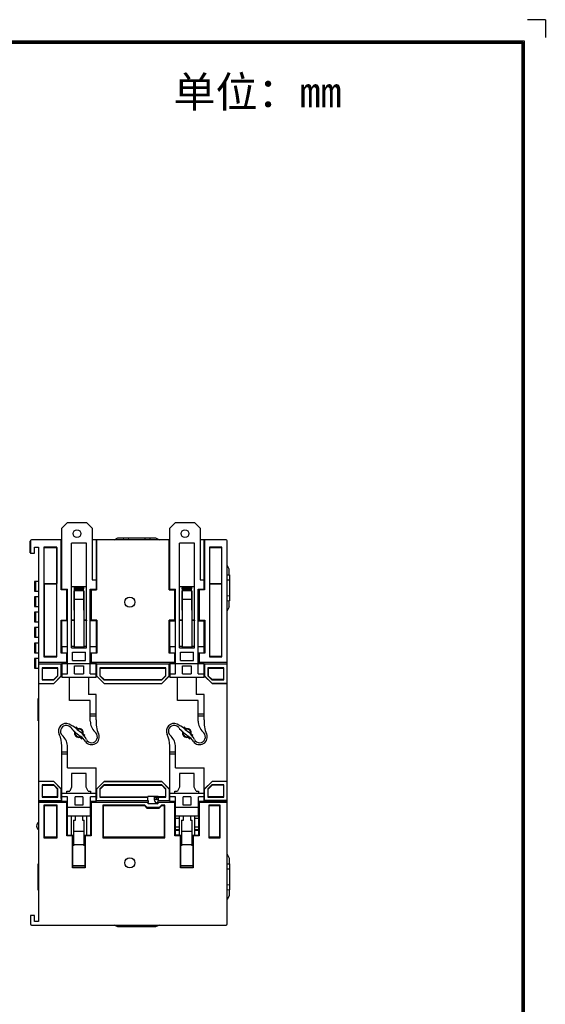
# Model space of a CAD drawing. Extents: x 0 to 555, y 0 to 389.
# Tile 17 of 17: x 419 to 555, y 134 to 389. Entities that reach past the tile are written whole.
import ezdxf
from ezdxf.enums import TextEntityAlignment as Align

# ---------------------------------------------------------------- set-up
doc = ezdxf.new("R2010")
doc.units = 0
doc.header["$LTSCALE"] = 23.1
doc.header["$MEASUREMENT"] = 0
doc.layers.get('0').update_dxf_attribs({"linetype": 'CONTINUOUS'})
for name, color, linetype in [('1_12_2', 7, 'CONTINUOUS'), ('1_13_1_1_1', 7, 'CONTINUOUS'), ('1_14_2', 7, 'CONTINUOUS'), ('1_16_1_2', 7, 'CONTINUOUS'), ('1_41_1_1_1', 7, 'CONTINUOUS'), ('1_42_1_2', 7, 'CONTINUOUS'), ('1_43_1_1', 7, 'CONTINUOUS'), ('1_44_1_2', 7, 'CONTINUOUS')]:
    doc.layers.add(name, color=color, linetype=linetype)
doc.styles.get("Standard").update_dxf_attribs({"font": 'isocp3.shx', "bigfont": 'gbcbig.shx'})

# ---------------------------------------------------------------- blocks, each defined once
blk = doc.blocks.new('A3')
for p, q in [((653.92, 299.35), (650.38, 299.35)), ((653.92, 299.35), (653.92, 295.81)), ((231.12, 295.1), (649.67, 295.1)), ((649.67, 295.1), (649.67, 4.24)), ((231.35, 294.88), (649.45, 294.88)), ((231.57, 294.65), (649.22, 294.65)), ((649.22, 294.65), (649.22, 4.69)), ((649.45, 294.88), (649.45, 4.47))]:
    blk.add_line(p, q)
for tag, p in [('XXXE', (541.66, 30.61)), ('XXXC', (574.68, 30.61)), ('XXXA', (625.44, 30.61)), ('XXXG', (499.17, 23.61)), ('XXXF', (541.66, 23.61)), ('XXXD', (574.68, 23.61)), ('XXXB', (625.44, 23.61)), ('XXXK', (515.42, 22.59)), ('XXXM', (502.54, 6.73))]:
    blk.add_attdef(tag, text='', height=2.5).set_placement(p, align=Align.CENTER)
blk.add_attdef('XXXJ', text='', height=2.5).set_placement((504.73, 17.63), align=Align.MIDDLE_RIGHT)

msp = doc.modelspace()

# ---------------------------------------------------------------- linework, layer by layer
at = {"color": 7, "linetype": 'Continuous'}
for p, q in [((421.329, 250.776), (421.355, 253.767)), ((421.427, 253.77), (421.355, 253.767)), ((421.427, 253.844), (421.427, 250.694)), ((429.552, 254.144), (421.727, 254.144)), ((429.404, 241.167), (429.404, 254.144)), ((429.477, 254.144), (429.477, 241.678)), ((457.597, 254.144), (437.452, 254.144)), ((438.527, 241.678), (438.527, 254.144)), ((438.6, 254.144), (438.6, 241.167)), ((443.127, 254.144), (444.127, 254.644)), ((444.127, 254.644), (453.927, 254.644)), ((445.614, 254.144), (445.658, 254.644)), ((446.939, 254.144), (446.896, 254.644)), ((451.158, 254.644), (451.114, 254.144)), ((452.396, 254.644), (452.439, 254.144)), ((453.927, 254.644), (454.927, 254.144)), ((457.454, 241.167), (457.454, 254.144)), ((457.527, 254.144), (457.527, 241.678)), ((472.227, 254.144), (465.497, 254.144)), ((466.577, 241.678), (466.577, 254.144)), ((466.65, 254.144), (466.65, 241.167)), ((472.527, 154.444), (472.527, 253.844)), ((421.329, 250.776), (421.427, 250.736)), ((421.427, 250.694), (422.427, 250.694)), ((422.427, 250.694), (422.427, 252.194)), ((422.427, 252.194), (423.527, 252.194)), ((423.527, 252.194), (423.527, 155.094)), ((424.918, 252.199), (424.918, 223.735)), ((424.974, 252.144), (424.918, 252.199)), ((428.286, 252.199), (424.918, 252.199)), ((424.974, 242.797), (424.974, 252.144)), ((424.974, 252.144), (428.23, 252.144)), ((428.23, 252.144), (428.286, 252.199)), ((428.23, 252.144), (428.23, 242.797)), ((428.286, 223.735), (428.286, 252.199)), ((467.918, 252.199), (467.918, 223.735)), ((471.136, 252.199), (467.918, 252.199)), ((467.974, 252.144), (467.918, 252.199)), ((467.974, 242.797), (467.974, 252.144)), ((467.974, 252.144), (471.08, 252.144)), ((471.08, 252.144), (471.136, 252.199)), ((471.08, 252.144), (471.08, 242.797)), ((471.136, 223.735), (471.136, 252.199)), ((473.027, 246.544), (472.527, 247.544)), ((473.027, 245.021), (473.027, 246.544)), ((472.527, 245.074), (473.127, 245.021)), ((472.527, 243.713), (473.127, 243.766)), ((473.127, 245.021), (473.127, 238.266)), ((425.027, 242.744), (424.974, 242.797)), ((424.974, 242.797), (428.23, 242.797)), ((425.027, 223.844), (425.027, 242.744)), ((425.027, 242.744), (428.177, 242.744)), ((428.23, 242.797), (428.177, 242.744)), ((428.177, 242.744), (428.177, 223.844)), ((429.442, 241.244), (429.404, 241.167)), ((430.85, 241.167), (429.404, 241.167)), ((429.442, 241.644), (429.442, 241.244)), ((429.477, 241.644), (429.442, 241.644)), ((429.442, 241.244), (430.927, 241.244)), ((429.477, 241.678), (429.459, 241.661)), ((429.477, 241.678), (429.552, 241.678)), ((429.477, 241.244), (429.477, 241.644)), ((430.85, 241.167), (430.927, 241.244)), ((430.85, 233.32), (430.85, 241.167)), ((430.927, 241.244), (430.927, 233.244)), ((432.73, 240.87), (432.699, 235.866)), ((432.777, 237.5), (432.73, 240.87)), ((432.777, 240.87), (432.73, 240.87)), ((432.737, 242.044), (432.733, 241.412)), ((432.777, 241.412), (432.733, 241.412)), ((432.774, 241.717), (432.737, 241.444)), ((432.737, 241.444), (435.267, 241.444)), ((435.229, 241.717), (432.774, 241.717)), ((432.777, 241.412), (432.777, 240.87)), ((432.777, 241.288), (435.227, 241.288)), ((435.227, 240.927), (432.777, 240.927)), ((435.227, 240.87), (435.227, 241.412)), ((435.271, 241.412), (435.227, 241.412)), ((435.274, 240.87), (435.227, 240.87)), ((435.267, 241.444), (435.229, 241.717)), ((435.274, 240.87), (435.243, 238.644)), ((435.271, 241.412), (435.267, 242.044)), ((435.305, 235.866), (435.274, 240.87)), ((437.077, 233.244), (437.077, 241.244)), ((437.077, 241.244), (437.154, 241.167)), ((437.077, 241.244), (438.562, 241.244)), ((437.154, 241.167), (437.154, 233.32)), ((437.154, 241.167), (438.6, 241.167)), ((438.452, 241.678), (438.527, 241.678)), ((438.452, 241.474), (438.527, 241.474)), ((438.544, 241.661), (438.527, 241.678)), ((438.527, 241.244), (438.527, 241.644)), ((438.527, 241.644), (438.562, 241.644)), ((438.562, 241.644), (438.562, 241.244)), ((438.6, 241.167), (438.562, 241.244)), ((457.492, 241.244), (457.454, 241.167)), ((457.454, 241.167), (458.9, 241.167)), ((457.492, 241.244), (457.492, 241.644)), ((457.492, 241.644), (457.527, 241.644)), ((457.492, 241.244), (458.977, 241.244)), ((457.527, 241.678), (457.509, 241.661)), ((457.527, 241.678), (457.597, 241.678)), ((457.527, 241.644), (457.527, 241.244)), ((458.9, 241.167), (458.977, 241.244)), ((458.9, 233.32), (458.9, 241.167)), ((458.977, 241.244), (458.977, 233.244)), ((460.78, 240.87), (460.749, 235.866)), ((460.827, 237.5), (460.78, 240.87)), ((460.827, 240.87), (460.78, 240.87)), ((460.787, 242.044), (460.783, 241.412)), ((460.827, 241.412), (460.783, 241.412)), ((460.787, 241.444), (460.824, 241.716)), ((460.787, 241.444), (463.317, 241.444)), ((463.279, 241.717), (460.824, 241.716)), ((460.827, 241.412), (460.827, 240.87)), ((463.277, 240.927), (460.827, 240.927)), ((463.277, 240.87), (463.277, 241.412)), ((463.321, 241.412), (463.277, 241.412)), ((463.324, 240.87), (463.277, 240.87)), ((463.317, 241.444), (463.279, 241.717)), ((463.324, 240.87), (463.293, 238.644)), ((463.321, 241.412), (463.317, 242.044)), ((463.355, 235.866), (463.324, 240.87)), ((465.127, 233.244), (465.127, 241.244)), ((465.127, 241.244), (466.612, 241.244)), ((465.127, 241.244), (465.204, 241.167)), ((465.204, 241.167), (465.204, 233.32)), ((466.65, 241.167), (465.204, 241.167)), ((466.497, 241.678), (466.577, 241.678)), ((466.527, 241.661), (466.527, 241.244)), ((466.594, 241.661), (466.577, 241.678)), ((466.577, 241.244), (466.577, 241.644)), ((466.577, 241.644), (466.612, 241.644)), ((466.612, 241.644), (466.612, 241.244)), ((466.65, 241.167), (466.612, 241.244)), ((467.974, 242.797), (471.08, 242.797)), ((468.027, 242.744), (467.974, 242.797)), ((468.027, 223.844), (468.027, 242.744)), ((468.027, 242.744), (471.027, 242.744)), ((471.08, 242.797), (471.027, 242.744)), ((471.027, 242.744), (471.027, 223.844)), ((473.127, 239.521), (472.527, 239.574)), ((473.127, 238.266), (472.527, 238.213)), ((473.027, 236.744), (473.027, 238.266)), ((432.699, 235.866), (432.777, 235.944)), ((432.699, 235.866), (432.802, 235.866)), ((432.777, 237.5), (432.777, 235.944)), ((432.802, 237.5), (432.777, 237.5)), ((432.777, 235.944), (432.802, 235.944)), ((435.305, 235.866), (435.252, 235.919)), ((435.252, 235.866), (435.305, 235.866)), ((460.827, 235.944), (460.749, 235.866)), ((460.749, 235.866), (460.847, 235.866)), ((460.827, 237.5), (460.827, 235.944)), ((460.847, 237.5), (460.827, 237.5)), ((460.847, 235.944), (460.827, 235.944)), ((463.355, 235.866), (463.297, 235.924)), ((463.297, 235.866), (463.355, 235.866)), ((473.027, 236.744), (472.527, 235.744)), ((429.374, 224.742), (429.374, 233.32)), ((429.374, 233.32), (429.404, 233.244)), ((429.374, 233.32), (430.85, 233.32)), ((429.404, 233.244), (429.477, 233.153)), ((429.404, 233.244), (430.927, 233.244)), ((429.477, 233.244), (429.437, 233.203)), ((429.477, 233.153), (429.477, 225.422)), ((431.052, 233.153), (429.477, 233.153)), ((430.927, 233.244), (430.85, 233.32)), ((432.802, 233.327), (432.102, 233.327)), ((432.102, 233.244), (432.802, 233.244)), ((435.952, 233.327), (435.252, 233.327)), ((435.252, 233.244), (435.936, 233.244)), ((435.952, 233.267), (435.936, 233.244)), ((435.936, 233.244), (435.936, 233.153)), ((435.952, 233.153), (435.936, 233.153)), ((438.527, 233.153), (436.952, 233.153)), ((437.154, 233.32), (437.077, 233.244)), ((437.077, 233.244), (438.599, 233.244)), ((438.63, 233.32), (437.154, 233.32)), ((438.527, 233.153), (438.599, 233.244)), ((438.567, 233.203), (438.527, 233.244)), ((438.527, 225.422), (438.527, 233.153)), ((438.599, 233.244), (438.63, 233.32)), ((438.63, 233.32), (438.63, 224.742)), ((457.424, 224.742), (457.424, 233.32)), ((457.424, 233.32), (457.454, 233.244)), ((458.9, 233.32), (457.424, 233.32)), ((457.454, 233.244), (457.527, 233.153)), ((457.454, 233.244), (458.977, 233.244)), ((457.487, 233.203), (457.527, 233.244)), ((457.527, 233.153), (457.527, 225.422)), ((457.527, 233.153), (459.097, 233.153)), ((458.977, 233.244), (458.9, 233.32)), ((460.847, 233.327), (460.147, 233.327)), ((460.147, 233.244), (460.847, 233.244)), ((463.997, 233.327), (463.297, 233.327)), ((463.297, 233.244), (463.986, 233.244)), ((463.986, 233.244), (463.986, 233.153)), ((464.997, 233.153), (466.577, 233.153)), ((465.204, 233.32), (465.127, 233.244)), ((465.127, 233.244), (466.649, 233.244)), ((465.204, 233.32), (466.68, 233.32)), ((465.727, 233.153), (465.727, 233.244)), ((466.44, 233.244), (466.44, 233.153)), ((466.527, 233.244), (466.527, 233.153)), ((466.577, 233.153), (466.649, 233.244)), ((466.577, 233.244), (466.617, 233.203)), ((466.577, 225.422), (466.577, 233.153)), ((466.649, 233.244), (466.68, 233.32)), ((466.68, 233.32), (466.68, 224.742)), ((429.477, 225.422), (429.414, 225.344)), ((429.414, 225.344), (429.414, 224.844)), ((429.477, 225.344), (429.414, 225.344)), ((429.442, 225.378), (429.477, 225.344)), ((429.552, 225.422), (429.477, 225.422)), ((429.477, 224.844), (429.477, 225.344)), ((438.527, 225.422), (438.452, 225.422)), ((438.59, 225.344), (438.527, 225.422)), ((438.527, 225.344), (438.562, 225.378)), ((438.527, 224.844), (438.527, 225.344)), ((438.527, 225.344), (438.59, 225.344)), ((438.59, 224.844), (438.59, 225.344)), ((457.527, 225.422), (457.464, 225.344)), ((457.464, 225.344), (457.464, 224.844)), ((457.527, 225.344), (457.464, 225.344)), ((457.492, 225.378), (457.527, 225.344)), ((457.597, 225.422), (457.527, 225.422)), ((457.527, 224.844), (457.527, 225.344)), ((466.577, 225.422), (466.497, 225.422)), ((466.64, 225.344), (466.577, 225.422)), ((466.577, 225.344), (466.612, 225.378)), ((466.577, 224.844), (466.577, 225.344)), ((466.577, 225.344), (466.64, 225.344)), ((466.64, 224.844), (466.64, 225.344)), ((425.027, 223.844), (424.918, 223.735)), ((424.918, 223.735), (428.286, 223.735)), ((428.177, 223.844), (425.027, 223.844)), ((428.286, 223.735), (428.177, 223.844)), ((429.414, 224.844), (429.374, 224.742)), ((430.826, 224.742), (429.374, 224.742)), ((429.414, 224.844), (430.927, 224.844)), ((430.826, 224.742), (430.927, 224.844)), ((430.826, 222.344), (430.826, 224.742)), ((430.927, 224.844), (430.927, 221.981)), ((437.077, 221.981), (437.077, 224.844)), ((437.178, 224.742), (437.077, 224.844)), ((437.077, 224.844), (438.59, 224.844)), ((437.178, 224.742), (437.178, 222.344)), ((438.63, 224.742), (437.178, 224.742)), ((438.63, 224.742), (438.59, 224.844)), ((457.464, 224.844), (457.424, 224.742)), ((458.876, 224.742), (457.424, 224.742)), ((457.464, 224.844), (458.977, 224.844)), ((458.977, 224.844), (458.876, 224.742)), ((458.876, 222.344), (458.876, 224.742)), ((458.977, 224.844), (458.977, 221.981)), ((465.127, 221.981), (465.127, 224.844)), ((465.127, 224.844), (466.64, 224.844)), ((465.127, 224.844), (465.228, 224.742)), ((465.228, 224.742), (465.228, 222.344)), ((466.68, 224.742), (465.228, 224.742)), ((466.68, 224.742), (466.64, 224.844)), ((468.027, 223.844), (467.918, 223.735)), ((467.918, 223.735), (471.136, 223.735)), ((471.027, 223.844), (468.027, 223.844)), ((471.136, 223.735), (471.027, 223.844)), ((423.527, 222.344), (430.826, 222.344)), ((429.463, 221.88), (423.527, 221.88)), ((429.426, 221.844), (423.527, 221.844)), ((424.443, 220.927), (424.443, 217.76)), ((424.443, 220.927), (424.527, 220.844)), ((428.561, 220.927), (424.443, 220.927)), ((424.527, 217.844), (424.527, 220.844)), ((424.527, 220.844), (428.477, 220.844)), ((428.561, 220.927), (428.477, 220.844)), ((428.477, 220.844), (428.477, 218.844)), ((428.561, 218.809), (428.561, 220.927)), ((429.463, 221.88), (429.426, 221.844)), ((429.426, 221.844), (429.431, 221.793)), ((429.435, 218.861), (429.435, 221.793)), ((429.435, 221.793), (429.477, 221.765)), ((429.463, 221.88), (429.477, 221.981)), ((430.927, 221.981), (429.477, 221.981)), ((429.477, 221.765), (429.477, 218.844)), ((429.477, 221.765), (429.552, 221.765)), ((430.826, 222.344), (430.927, 221.981)), ((437.077, 221.981), (437.178, 222.344)), ((438.527, 221.981), (437.077, 221.981)), ((437.178, 222.344), (458.876, 222.344)), ((438.452, 221.765), (438.527, 221.765)), ((438.527, 221.981), (438.546, 221.844)), ((438.527, 221.765), (438.569, 221.793)), ((438.527, 218.844), (438.527, 221.765)), ((457.508, 221.844), (438.546, 221.844)), ((438.569, 221.793), (438.569, 218.861)), ((438.573, 221.793), (438.578, 221.844)), ((439.443, 220.927), (439.443, 218.809)), ((439.527, 220.844), (439.443, 220.927)), ((456.611, 220.927), (439.443, 220.927)), ((439.527, 218.844), (439.527, 220.844)), ((439.527, 220.844), (456.527, 220.844)), ((456.611, 220.927), (456.527, 220.844)), ((456.527, 220.844), (456.527, 218.844)), ((456.611, 218.809), (456.611, 220.927)), ((457.476, 221.844), (457.481, 221.793)), ((457.485, 218.861), (457.485, 221.793)), ((457.485, 221.793), (457.527, 221.765)), ((457.508, 221.844), (457.527, 221.981)), ((458.977, 221.981), (457.527, 221.981)), ((457.527, 221.765), (457.527, 218.844)), ((457.527, 221.765), (457.597, 221.765)), ((458.876, 222.344), (458.977, 221.981)), ((465.127, 221.981), (465.228, 222.344)), ((466.577, 221.981), (465.127, 221.981)), ((465.228, 222.344), (472.527, 222.344)), ((466.497, 221.765), (466.577, 221.765)), ((466.577, 221.981), (466.591, 221.88)), ((466.577, 221.765), (466.619, 221.793)), ((466.577, 218.844), (466.577, 221.765)), ((472.527, 221.88), (466.591, 221.88)), ((466.628, 221.844), (466.591, 221.88)), ((466.619, 221.793), (466.619, 218.861)), ((466.623, 221.793), (466.628, 221.844)), ((472.527, 221.844), (466.628, 221.844)), ((471.611, 220.927), (467.493, 220.927)), ((467.493, 220.927), (467.493, 218.809)), ((467.493, 220.927), (467.577, 220.844)), ((467.577, 220.844), (471.527, 220.844)), ((467.577, 220.844), (467.577, 218.844)), ((471.611, 220.927), (471.527, 220.844)), ((471.527, 220.844), (471.527, 217.844)), ((471.611, 217.76), (471.611, 220.927)), ((424.443, 217.76), (424.527, 217.844)), ((424.443, 217.76), (427.512, 217.76)), ((424.527, 217.844), (427.477, 217.844)), ((429.435, 218.861), (427.46, 216.885)), ((428.477, 218.844), (427.477, 217.844)), ((427.477, 216.844), (429.477, 218.844)), ((427.477, 217.844), (427.512, 217.76)), ((427.512, 217.76), (428.561, 218.809)), ((428.477, 218.844), (428.561, 218.809)), ((429.477, 218.844), (429.435, 218.861)), ((438.569, 218.861), (438.527, 218.844)), ((438.527, 218.844), (440.527, 216.844)), ((440.544, 216.885), (438.569, 218.861)), ((439.527, 218.844), (439.443, 218.809)), ((439.443, 218.809), (440.492, 217.76)), ((440.527, 217.844), (439.527, 218.844)), ((440.492, 217.76), (440.527, 217.844)), ((440.492, 217.76), (455.562, 217.76)), ((440.527, 217.844), (455.527, 217.844)), ((457.485, 218.861), (455.51, 216.885)), ((456.527, 218.844), (455.527, 217.844)), ((455.527, 216.844), (457.527, 218.844)), ((455.527, 217.844), (455.562, 217.76)), ((455.562, 217.76), (456.611, 218.809)), ((456.611, 218.809), (456.527, 218.844)), ((457.527, 218.844), (457.485, 218.861)), ((466.619, 218.861), (466.577, 218.844)), ((466.577, 218.844), (468.577, 216.844)), ((468.594, 216.885), (466.619, 218.861)), ((467.577, 218.844), (467.493, 218.809)), ((467.493, 218.809), (468.542, 217.76)), ((468.577, 217.844), (467.577, 218.844)), ((468.577, 217.844), (468.542, 217.76)), ((468.542, 217.76), (471.611, 217.76)), ((471.527, 217.844), (468.577, 217.844)), ((471.611, 217.76), (471.527, 217.844)), ((423.527, 216.885), (427.46, 216.885)), ((423.527, 216.844), (427.477, 216.844)), ((427.477, 216.844), (427.46, 216.885)), ((440.527, 216.844), (440.544, 216.885)), ((440.527, 216.844), (455.527, 216.844)), ((440.544, 216.885), (455.51, 216.885)), ((455.51, 216.885), (455.527, 216.844)), ((468.594, 216.885), (468.577, 216.844)), ((468.577, 216.844), (472.527, 216.844)), ((472.527, 216.885), (468.594, 216.885)), ((423.427, 212.965), (423.527, 212.974)), ((423.427, 207.122), (423.427, 212.965)), ((423.446, 211.621), (423.446, 208.466)), ((423.527, 211.613), (423.446, 211.621)), ((423.527, 207.113), (423.427, 207.122)), ((423.446, 208.466), (423.527, 208.474)), ((432.494, 204.654), (432.887, 204.261)), ((433.227, 205.304), (433.227, 205.386)), ((433.254, 205.33), (433.227, 205.304)), ((433.474, 205.304), (433.227, 205.304)), ((433.254, 205.33), (433.254, 205.402)), ((433.254, 205.33), (433.443, 205.335)), ((433.329, 205.449), (433.719, 205.059)), ((433.732, 205.106), (433.339, 205.499)), ((433.727, 204.942), (433.727, 205.059)), ((460.544, 204.654), (460.937, 204.261)), ((461.379, 205.449), (461.769, 205.059)), ((461.782, 205.106), (461.389, 205.499)), ((461.769, 205.072), (461.417, 205.072)), ((462.215, 205.072), (461.892, 205.072)), ((433.727, 202.932), (433.727, 203.009)), ((434.272, 202.876), (434.665, 202.483)), ((434.674, 202.533), (434.285, 202.923)), ((435.07, 203.708), (435.459, 203.319)), ((435.51, 203.328), (435.117, 203.721)), ((461.067, 204.177), (460.963, 204.177)), ((462.322, 202.876), (462.715, 202.483)), ((462.724, 202.533), (462.335, 202.923)), ((463.128, 204.177), (463.02, 204.177)), ((463.12, 203.708), (463.509, 203.319)), ((463.56, 203.328), (463.167, 203.721)), ((427.477, 191.444), (423.527, 191.444)), ((427.46, 191.402), (423.527, 191.402)), ((424.443, 190.527), (424.443, 187.36)), ((424.443, 190.527), (424.527, 190.444)), ((427.512, 190.527), (424.443, 190.527)), ((424.527, 187.444), (424.527, 190.444)), ((424.527, 190.444), (427.477, 190.444)), ((427.477, 191.444), (427.46, 191.402)), ((427.46, 191.402), (429.435, 189.426)), ((429.477, 189.444), (427.477, 191.444)), ((427.477, 190.444), (427.512, 190.527)), ((427.477, 190.444), (428.477, 189.444)), ((428.561, 189.478), (427.512, 190.527)), ((428.477, 189.444), (428.561, 189.478)), ((428.477, 187.444), (428.477, 189.444)), ((428.561, 187.36), (428.561, 189.478)), ((429.477, 189.444), (429.435, 189.426)), ((429.435, 186.994), (429.435, 189.426)), ((429.477, 187.022), (429.477, 189.444)), ((440.527, 191.444), (438.527, 189.444)), ((438.527, 189.444), (438.569, 189.426)), ((438.527, 189.444), (438.527, 187.022)), ((438.569, 189.426), (440.544, 191.402)), ((438.569, 189.426), (438.569, 186.994)), ((440.492, 190.527), (439.443, 189.478)), ((439.443, 189.478), (439.527, 189.444)), ((439.443, 189.478), (439.443, 187.36)), ((439.527, 189.444), (440.527, 190.444)), ((439.527, 187.444), (439.527, 189.444)), ((455.562, 190.527), (440.492, 190.527)), ((440.492, 190.527), (440.527, 190.444)), ((455.527, 191.444), (440.527, 191.444)), ((440.527, 191.444), (440.544, 191.402)), ((440.527, 190.444), (455.527, 190.444)), ((440.544, 191.402), (455.51, 191.402)), ((455.527, 191.444), (455.51, 191.402)), ((455.51, 191.402), (457.485, 189.426)), ((457.527, 189.444), (455.527, 191.444)), ((455.562, 190.527), (455.527, 190.444)), ((455.527, 190.444), (456.527, 189.444)), ((456.611, 189.478), (455.562, 190.527)), ((456.611, 189.478), (456.527, 189.444)), ((456.527, 189.444), (456.527, 187.444)), ((456.611, 187.36), (456.611, 189.478)), ((457.485, 189.426), (457.481, 186.994)), ((457.527, 189.444), (457.485, 189.426)), ((457.527, 187.022), (457.527, 189.444)), ((468.577, 191.444), (466.577, 189.444)), ((466.619, 189.426), (466.577, 189.444)), ((466.577, 189.444), (466.577, 187.022)), ((466.619, 189.426), (468.594, 191.402)), ((466.623, 186.994), (466.619, 189.426)), ((468.542, 190.527), (467.493, 189.478)), ((467.577, 189.444), (467.493, 189.478)), ((467.493, 189.478), (467.493, 187.36)), ((467.577, 189.444), (468.577, 190.444)), ((467.577, 187.444), (467.577, 189.444)), ((471.611, 190.527), (468.542, 190.527)), ((468.577, 190.444), (468.542, 190.527)), ((472.527, 191.444), (468.577, 191.444)), ((468.594, 191.402), (468.577, 191.444)), ((471.527, 190.444), (468.577, 190.444)), ((472.527, 191.402), (468.594, 191.402)), ((471.611, 190.527), (471.527, 190.444)), ((471.527, 190.444), (471.527, 187.444)), ((471.611, 187.36), (471.611, 190.527)), ((424.443, 187.36), (424.527, 187.444)), ((424.443, 187.36), (428.561, 187.36)), ((428.477, 187.444), (424.527, 187.444)), ((428.561, 187.36), (428.477, 187.444)), ((429.431, 186.994), (429.426, 186.444)), ((429.477, 187.022), (429.435, 186.994)), ((429.552, 187.022), (429.477, 187.022)), ((438.527, 187.022), (438.452, 187.022)), ((438.569, 186.994), (438.527, 187.022)), ((438.578, 186.444), (438.573, 186.994)), ((439.443, 187.36), (439.527, 187.444)), ((439.443, 187.36), (451.946, 187.36)), ((439.527, 187.444), (451.924, 187.444)), ((454.63, 187.489), (451.924, 187.489)), ((451.924, 187.444), (451.924, 187.489)), ((451.946, 187.36), (451.924, 187.444)), ((451.946, 186.444), (451.946, 187.36)), ((453.677, 186.573), (453.677, 187.489)), ((454.077, 187.25), (453.677, 187.287)), ((453.677, 186.887), (454.077, 186.75)), ((454.077, 187.489), (454.077, 186.75)), ((454.077, 187.25), (454.608, 187.25)), ((454.608, 186.75), (454.077, 186.75)), ((454.63, 187.444), (454.608, 187.36)), ((454.608, 187.36), (456.611, 187.36)), ((454.608, 187.36), (454.608, 186.444)), ((454.63, 187.489), (454.63, 187.444)), ((456.527, 187.444), (454.63, 187.444)), ((456.611, 187.36), (456.527, 187.444)), ((457.481, 186.994), (457.476, 186.444)), ((457.527, 187.022), (457.485, 186.994)), ((457.597, 187.022), (457.527, 187.022)), ((466.577, 187.022), (466.497, 187.022)), ((466.619, 186.994), (466.577, 187.022)), ((466.628, 186.444), (466.623, 186.994)), ((467.493, 187.36), (467.577, 187.444)), ((467.493, 187.36), (471.611, 187.36)), ((471.527, 187.444), (467.577, 187.444)), ((471.611, 187.36), (471.527, 187.444)), ((423.527, 186.444), (429.426, 186.444)), ((423.527, 186.407), (429.463, 186.407)), ((430.826, 185.944), (423.527, 185.944)), ((424.891, 185.28), (425.027, 185.144)), ((424.891, 185.28), (424.891, 176.813)), ((428.313, 185.28), (424.891, 185.28)), ((425.027, 176.944), (425.027, 185.144)), ((425.027, 185.144), (428.177, 185.144)), ((428.177, 185.144), (428.313, 185.28)), ((428.177, 185.144), (428.177, 176.944)), ((428.313, 176.813), (428.313, 185.28)), ((429.426, 186.444), (429.463, 186.407)), ((429.477, 186.306), (429.463, 186.407)), ((429.477, 186.306), (430.927, 186.306)), ((430.927, 186.306), (430.826, 185.944)), ((430.826, 177.34), (430.826, 185.944)), ((430.927, 186.306), (430.927, 177.381)), ((437.077, 186.306), (438.527, 186.306)), ((437.178, 185.944), (437.077, 186.306)), ((437.077, 177.381), (437.077, 186.306)), ((452.027, 185.944), (437.178, 185.944)), ((437.178, 185.944), (437.178, 177.34)), ((438.546, 186.444), (438.527, 186.306)), ((438.546, 186.444), (451.971, 186.444)), ((451.081, 185.274), (440.253, 185.274)), ((440.384, 185.144), (440.253, 185.274)), ((440.253, 185.274), (440.253, 176.813)), ((440.384, 185.144), (451.027, 185.144)), ((440.384, 176.944), (440.384, 185.144)), ((451.027, 185.144), (451.081, 185.274)), ((451.027, 185.144), (451.685, 184.485)), ((451.739, 184.616), (451.081, 185.274)), ((451.685, 184.485), (451.739, 184.616)), ((451.685, 184.485), (454.869, 184.485)), ((454.814, 184.616), (451.739, 184.616)), ((451.971, 186.444), (452.027, 185.944)), ((452.027, 185.585), (452.027, 185.944)), ((454.527, 185.585), (452.027, 185.585)), ((454.527, 185.944), (454.583, 186.444)), ((458.876, 185.944), (454.527, 185.944)), ((454.527, 185.944), (454.527, 185.585)), ((454.583, 186.444), (457.508, 186.444)), ((455.473, 185.274), (454.814, 184.616)), ((454.814, 184.616), (454.869, 184.485)), ((454.869, 184.485), (455.527, 185.144)), ((456.308, 185.274), (455.473, 185.274)), ((455.527, 185.144), (455.473, 185.274)), ((455.527, 185.144), (456.177, 185.144)), ((456.177, 185.144), (456.308, 185.274)), ((456.177, 185.144), (456.177, 176.944)), ((456.308, 176.813), (456.308, 185.274)), ((457.527, 186.306), (457.508, 186.444)), ((457.527, 186.306), (458.977, 186.306)), ((458.977, 186.306), (458.876, 185.944)), ((458.876, 177.34), (458.876, 185.944)), ((458.977, 186.306), (458.977, 177.381)), ((465.127, 186.306), (466.577, 186.306)), ((465.228, 185.944), (465.127, 186.306)), ((465.127, 177.381), (465.127, 186.306)), ((472.527, 185.944), (465.228, 185.944)), ((465.228, 185.944), (465.228, 177.34)), ((466.591, 186.407), (466.577, 186.306)), ((466.591, 186.407), (466.628, 186.444)), ((466.591, 186.407), (472.527, 186.407)), ((472.527, 186.444), (466.628, 186.444)), ((470.658, 185.274), (467.746, 185.274)), ((467.746, 185.274), (467.877, 185.144)), ((467.746, 185.274), (467.746, 176.813)), ((467.877, 185.144), (470.527, 185.144)), ((467.877, 176.944), (467.877, 185.144)), ((470.527, 185.144), (470.658, 185.274)), ((470.527, 185.144), (470.527, 176.944)), ((470.658, 176.813), (470.658, 185.274)), ((432.027, 182.394), (432.027, 177.409)), ((432.055, 177.444), (432.055, 182.394)), ((435.948, 182.394), (435.948, 177.444)), ((460.105, 181.768), (458.977, 181.768)), ((460.105, 177.444), (460.105, 182.394)), ((463.998, 182.394), (463.998, 177.444)), ((465.127, 181.768), (463.998, 181.768)), ((460.105, 179.56), (458.977, 179.56)), ((465.127, 179.56), (463.998, 179.56)), ((425.022, 176.944), (424.891, 176.813)), ((424.891, 176.813), (428.313, 176.813)), ((428.182, 176.944), (425.022, 176.944)), ((428.182, 176.944), (428.313, 176.813)), ((430.826, 177.34), (430.927, 177.381)), ((432.342, 177.34), (430.826, 177.34)), ((430.927, 177.444), (431.977, 177.444)), ((430.927, 177.381), (431.977, 177.381)), ((431.977, 177.444), (432.012, 177.409)), ((431.977, 177.444), (431.977, 177.381)), ((431.977, 177.381), (432.055, 177.444)), ((432.055, 177.444), (432.602, 177.444)), ((432.402, 177.388), (432.342, 177.34)), ((432.342, 169.017), (432.342, 177.34)), ((432.359, 174.944), (432.402, 177.388)), ((432.602, 177.388), (432.402, 177.388)), ((435.402, 177.444), (435.948, 177.444)), ((435.602, 177.388), (435.402, 177.388)), ((435.662, 177.34), (435.602, 177.388)), ((435.645, 174.944), (435.602, 177.388)), ((437.178, 177.34), (435.662, 177.34)), ((435.662, 177.34), (435.662, 169.017)), ((435.948, 177.444), (436.027, 177.381)), ((435.992, 177.409), (436.027, 177.444)), ((436.027, 177.444), (437.077, 177.444)), ((436.027, 177.381), (436.027, 177.444)), ((436.027, 177.381), (437.077, 177.381)), ((437.077, 177.381), (437.178, 177.34)), ((440.384, 176.944), (440.253, 176.813)), ((440.253, 176.813), (456.308, 176.813)), ((456.177, 176.944), (440.384, 176.944)), ((456.177, 176.944), (456.308, 176.813)), ((458.876, 177.34), (458.977, 177.381)), ((460.367, 177.34), (458.876, 177.34)), ((460.105, 178.866), (458.977, 178.866)), ((460.105, 178.666), (458.977, 178.666)), ((460.027, 177.444), (458.977, 177.444)), ((458.977, 177.381), (460.027, 177.381)), ((460.027, 177.444), (460.062, 177.409)), ((460.027, 177.381), (460.027, 177.444)), ((460.027, 177.381), (460.105, 177.444)), ((460.105, 177.444), (460.647, 177.444)), ((460.427, 177.388), (460.367, 177.34)), ((460.367, 169.017), (460.367, 177.34)), ((460.384, 174.944), (460.427, 177.388)), ((460.647, 177.388), (460.427, 177.388)), ((463.447, 177.444), (463.998, 177.444)), ((463.627, 177.388), (463.447, 177.388)), ((463.687, 177.34), (463.627, 177.388)), ((463.627, 177.388), (463.67, 174.944)), ((465.228, 177.34), (463.687, 177.34)), ((463.687, 177.34), (463.687, 169.017)), ((465.127, 178.866), (463.998, 178.866)), ((465.127, 178.666), (463.998, 178.666)), ((463.998, 177.444), (464.077, 177.381)), ((464.042, 177.409), (464.077, 177.444)), ((464.077, 177.444), (465.127, 177.444)), ((464.077, 177.381), (464.077, 177.444)), ((464.077, 177.381), (465.127, 177.381)), ((465.127, 177.381), (465.228, 177.34)), ((467.877, 176.944), (467.746, 176.813)), ((467.746, 176.813), (470.658, 176.813)), ((470.527, 176.944), (467.877, 176.944)), ((470.527, 176.944), (470.658, 176.813)), ((435.645, 174.944), (432.359, 174.944)), ((432.359, 174.944), (432.359, 169.544)), ((435.645, 169.544), (435.645, 174.944)), ((463.67, 174.944), (460.384, 174.944)), ((460.384, 174.944), (460.384, 169.544)), ((463.67, 169.544), (463.67, 174.944)), ((472.527, 172.544), (473.027, 171.544)), ((473.027, 171.544), (473.027, 170.021)), ((423.427, 170.047), (423.527, 170.056)), ((423.429, 168.74), (423.427, 170.047)), ((423.428, 164.547), (423.428, 168.74)), ((423.527, 168.731), (423.429, 168.74)), ((432.35, 169.044), (432.342, 169.017)), ((435.662, 169.017), (432.342, 169.017)), ((432.359, 169.544), (432.35, 169.044)), ((435.653, 169.044), (432.35, 169.044)), ((435.645, 169.544), (432.359, 169.544)), ((435.653, 169.044), (435.645, 169.544)), ((435.662, 169.017), (435.653, 169.044)), ((460.375, 169.044), (460.367, 169.017)), ((463.687, 169.017), (460.367, 169.017)), ((460.384, 169.544), (460.375, 169.044)), ((463.678, 169.044), (460.375, 169.044)), ((463.67, 169.544), (460.384, 169.544)), ((463.678, 169.044), (463.67, 169.544)), ((463.687, 169.017), (463.678, 169.044)), ((472.527, 170.074), (473.127, 170.021)), ((472.527, 168.713), (473.127, 168.766)), ((473.127, 170.021), (473.127, 163.266)), ((423.427, 163.24), (423.429, 164.547)), ((423.429, 164.547), (423.527, 164.556)), ((473.127, 164.521), (472.527, 164.574)), ((423.527, 163.231), (423.427, 163.24)), ((473.127, 163.266), (472.527, 163.213)), ((473.027, 161.744), (472.527, 160.744)), ((473.027, 163.266), (473.027, 161.744)), ((422.427, 156.594), (421.427, 156.594)), ((421.427, 156.594), (421.427, 154.444)), ((422.427, 155.094), (422.427, 156.594)), ((421.727, 154.144), (472.227, 154.144)), ((423.527, 155.094), (422.427, 155.094)), ((444.127, 153.644), (443.127, 154.144)), ((453.927, 153.644), (444.127, 153.644)), ((445.658, 153.644), (445.614, 154.144)), ((446.696, 153.644), (446.739, 154.144)), ((451.114, 154.144), (451.158, 153.644)), ((452.439, 154.144), (452.396, 153.644)), ((454.927, 154.144), (453.927, 153.644))]:
    msp.add_line(p, q, dxfattribs=at)
for centre in [(447.227, 237.974), (447.227, 170.313)]:
    msp.add_circle(centre, 1.316, dxfattribs=at)
for centre, radius, start, end in [((421.657, 253.765), 0.303, 164.42005, 179.45674), ((421.658, 253.764), 0.304, 150.64137, 164.36784), ((421.659, 253.763), 0.305, 125.67621, 150.60346), ((421.727, 253.844), 0.3, 90, 180), ((472.227, 253.844), 0.3, 0, 90), ((424.277, 242.444), 1.25, 126.8699, 133.30107), ((434.002, 203.991), 1.647, 155.01164, 156.25638), ((433.635, 198.561), 6.199, 100.24743, 100.60921), ((434.002, 203.991), 1.647, 113.74362, 125.69706), ((434.002, 203.991), 1.605, 114.76436, 125.21492), ((438.964, 204.443), 5.723, 169.37016, 169.88053), ((438.119, 203.874), 4.557, 164.31233, 164.91907), ((434.002, 203.991), 1.105, 345.1562, 104.8438), ((434.002, 203.991), 1.147, 346.36969, 103.63031), ((462.052, 203.991), 1.647, 155.15133, 156.25638), ((461.682, 198.581), 6.179, 100.28521, 100.60731), ((462.052, 203.991), 1.647, 113.74362, 125.80983), ((462.052, 203.991), 1.605, 114.76436, 125.33024), ((467.014, 204.443), 5.723, 169.37016, 169.88053), ((466.169, 203.874), 4.557, 164.31233, 164.91907), ((462.052, 203.991), 1.105, 345.1562, 104.8438), ((462.052, 203.991), 1.147, 346.36969, 103.63031), ((434.002, 203.991), 1.147, 166.36969, 283.63031), ((434.119, 199.874), 4.557, 105.08093, 105.68767), ((434.002, 203.991), 1.105, 165.1562, 284.8438), ((429.885, 204.108), 4.557, 344.31233, 344.91907), ((434.002, 203.991), 1.647, 293.74362, 305.96689), ((429.04, 203.539), 5.723, 349.37016, 349.88053), ((434.002, 203.991), 1.605, 294.76436, 305.65058), ((433.885, 208.108), 4.557, 285.08093, 285.68767), ((434.002, 203.991), 1.605, 331.36009, 335.23564), ((434.002, 203.991), 1.647, 330.7693, 336.25638), ((434.454, 208.953), 5.723, 280.11947, 280.62984), ((462.052, 203.991), 1.147, 166.36969, 283.63031), ((462.169, 199.874), 4.557, 105.08093, 105.68767), ((462.052, 203.991), 1.105, 165.1562, 284.8438), ((457.935, 204.108), 4.557, 344.31233, 344.91907), ((462.052, 203.991), 1.647, 293.74362, 305.84452), ((457.09, 203.539), 5.723, 349.37016, 349.88053), ((462.052, 203.991), 1.605, 294.76436, 305.5253), ((461.935, 208.108), 4.557, 285.08093, 285.68767), ((462.052, 203.991), 1.605, 331.20877, 335.23564), ((462.052, 203.991), 1.647, 330.62165, 336.25638), ((462.504, 208.953), 5.723, 280.11947, 280.62984), ((454.422, 186.606), 0.745, 180.00086, 181.4958), ((454.425, 186.606), 0.748, 181.49553, 182.53168), ((454.677, 186.573), 1, 180, 257.14285), ((454.675, 186.88), 1.14, 258.87843, 262.48493), ((424.277, 179.844), 1.25, 126.8699, 233.1301), ((421.727, 154.444), 0.3, 180, 270), ((472.227, 154.444), 0.3, 270, 0)]:
    msp.add_arc(centre, radius, start, end, dxfattribs=at)
for points, knots in [([(432.733, 241.412), (432.733, 241.415), (432.734, 241.425), (432.734, 241.434), (432.736, 241.44)], [0, 0, 0, 0, 0.3370986, 1, 1, 1, 1]), ([(432.794, 242.039), (432.793, 242.003), (432.788, 241.896), (432.784, 241.788), (432.774, 241.717)], [0, 0, 0, 0, 0.3363064, 1, 1, 1, 1]), ([(435.229, 241.717), (435.227, 241.734), (435.217, 241.841), (435.213, 241.949), (435.21, 242.039)], [0, 0, 0, 0, 0.1578301, 1, 1, 1, 1]), ([(460.783, 241.412), (460.783, 241.415), (460.784, 241.425), (460.784, 241.434), (460.786, 241.44)], [0, 0, 0, 0, 0.3371014, 1, 1, 1, 1]), ([(460.844, 242.042), (460.843, 242.005), (460.838, 241.896), (460.834, 241.788), (460.824, 241.716)], [0, 0, 0, 0, 0.3372762, 1, 1, 1, 1]), ([(463.279, 241.717), (463.277, 241.734), (463.267, 241.842), (463.263, 241.95), (463.26, 242.042)], [0, 0, 0, 0, 0.1576731, 1, 1, 1, 1]), ([(454.455, 185.762), (454.351, 185.782), (454.15, 185.852), (453.899, 186.038), (453.728, 186.286), (453.682, 186.479), (453.678, 186.573)], [0, 0, 0, 0, 0.2653143, 0.5206011, 0.7643472, 1, 1, 1, 1])]:
    msp.add_open_spline(points, degree=3, knots=knots, dxfattribs=at)
msp.add_open_spline([(460.827, 241.288), (461.644, 241.288), (462.46, 241.289), (463.277, 241.283)], degree=3, dxfattribs=at)
at = {"layer": '1_12_2', "color": 7, "linetype": 'Continuous'}
for p, q in [((422.472, 231.344), (422.472, 228.844)), ((423.527, 231.344), (422.472, 231.344)), ((422.753, 231.344), (422.753, 228.844)), ((422.472, 228.844), (423.527, 228.844))]:
    msp.add_line(p, q, dxfattribs=at)
at = {"layer": '1_13_1_1_1', "color": 7, "linetype": 'Continuous'}
for p, q in [((422.472, 223.344), (422.472, 220.844)), ((423.527, 223.344), (422.472, 223.344)), ((422.753, 223.344), (422.753, 220.844)), ((422.472, 220.844), (423.527, 220.844))]:
    msp.add_line(p, q, dxfattribs=at)
at = {"layer": '1_14_2', "color": 7, "linetype": 'Continuous'}
for p, q in [((422.472, 243.344), (422.472, 240.844)), ((423.527, 243.344), (422.472, 243.344)), ((422.753, 243.344), (422.753, 240.844)), ((422.472, 240.844), (423.527, 240.844))]:
    msp.add_line(p, q, dxfattribs=at)
at = {"layer": '1_16_1_2', "color": 7, "linetype": 'Continuous'}
for p, q in [((429.552, 257.144), (431.052, 258.644)), ((431.052, 258.644), (435.952, 258.644)), ((435.952, 258.644), (437.452, 257.144)), ((457.597, 257.144), (459.097, 258.644)), ((459.097, 258.644), (463.997, 258.644)), ((463.997, 258.644), (465.497, 257.144)), ((429.552, 241.244), (429.552, 257.144)), ((437.452, 257.144), (437.452, 243.744)), ((457.597, 241.244), (457.597, 257.144)), ((465.497, 257.144), (465.497, 243.744)), ((432.102, 226.144), (432.102, 253.244)), ((435.952, 253.244), (432.102, 253.244)), ((435.952, 226.144), (435.952, 253.244)), ((460.147, 226.144), (460.147, 253.244)), ((463.997, 253.244), (460.147, 253.244)), ((463.997, 226.144), (463.997, 253.244)), ((437.452, 243.744), (438.452, 243.744)), ((438.452, 243.744), (438.452, 241.244)), ((465.497, 243.744), (466.497, 243.744)), ((466.497, 243.744), (466.497, 241.244)), ((429.552, 241.344), (431.052, 241.344)), ((431.052, 219.344), (431.052, 241.344)), ((432.102, 242.044), (435.952, 242.044)), ((436.952, 219.344), (436.952, 241.344)), ((436.952, 241.344), (438.452, 241.344)), ((457.597, 241.344), (459.097, 241.344)), ((459.097, 219.344), (459.097, 241.344)), ((460.147, 242.044), (463.997, 242.044)), ((464.997, 219.344), (464.997, 241.344)), ((464.997, 241.344), (466.497, 241.344)), ((432.802, 238.644), (432.802, 226.241)), ((435.252, 238.644), (432.802, 238.644)), ((435.252, 238.644), (435.252, 226.241)), ((460.847, 238.644), (460.847, 226.241)), ((463.297, 238.644), (460.847, 238.644)), ((463.297, 238.644), (463.297, 226.241)), ((431.052, 234.644), (430.927, 234.644)), ((437.077, 234.644), (436.952, 234.644)), ((459.097, 234.644), (458.977, 234.644)), ((465.127, 234.644), (464.997, 234.644)), ((429.552, 226.443), (429.552, 224.844)), ((429.552, 226.443), (431.052, 226.443)), ((432.802, 226.443), (432.102, 226.443)), ((432.102, 226.144), (435.952, 226.144)), ((432.302, 222.844), (432.302, 224.944)), ((432.302, 224.944), (435.702, 224.944)), ((435.252, 226.241), (432.802, 226.241)), ((435.952, 226.443), (435.252, 226.443)), ((435.702, 222.844), (435.702, 224.944)), ((436.952, 226.443), (438.452, 226.443)), ((438.452, 226.443), (438.452, 224.844)), ((457.597, 226.443), (457.597, 224.844)), ((457.597, 226.443), (459.097, 226.443)), ((460.847, 226.443), (460.147, 226.443)), ((460.147, 226.144), (463.997, 226.144)), ((460.347, 222.844), (460.347, 224.944)), ((460.347, 224.944), (463.747, 224.944)), ((463.297, 226.241), (460.847, 226.241)), ((463.997, 226.443), (463.297, 226.443)), ((463.747, 222.844), (463.747, 224.944)), ((464.997, 226.443), (466.497, 226.443)), ((466.497, 226.443), (466.497, 224.844)), ((432.302, 222.844), (435.702, 222.844)), ((460.347, 222.844), (463.747, 222.844)), ((429.552, 221.981), (429.552, 218.444)), ((431.052, 222.044), (436.952, 222.044)), ((432.852, 219.344), (432.852, 221.444)), ((432.852, 221.444), (435.152, 221.444)), ((435.152, 221.444), (435.152, 219.344)), ((438.452, 218.444), (438.452, 221.981)), ((457.597, 221.981), (457.597, 218.444)), ((459.097, 222.044), (464.997, 222.044)), ((460.897, 219.344), (460.897, 221.444)), ((460.897, 221.444), (463.197, 221.444)), ((463.197, 221.444), (463.197, 219.344)), ((466.497, 218.444), (466.497, 221.981)), ((429.552, 219.344), (431.052, 219.344)), ((438.452, 218.444), (429.552, 218.444)), ((431.552, 212.444), (431.552, 218.444)), ((432.852, 219.344), (435.152, 219.344)), ((436.452, 218.444), (436.452, 213.994)), ((436.952, 219.344), (438.452, 219.344)), ((457.597, 219.344), (459.097, 219.344)), ((466.497, 218.444), (457.597, 218.444)), ((459.597, 212.444), (459.597, 218.444)), ((460.897, 219.344), (463.197, 219.344)), ((464.497, 218.444), (464.497, 213.994)), ((464.997, 219.344), (466.497, 219.344)), ((436.952, 212.444), (431.552, 212.444)), ((438.502, 213.994), (436.452, 213.994)), ((436.952, 207.1), (436.952, 212.444)), ((438.502, 207.974), (438.502, 213.994)), ((464.997, 212.444), (459.597, 212.444)), ((466.547, 213.994), (464.497, 213.994)), ((464.997, 207.1), (464.997, 212.444)), ((466.547, 207.974), (466.547, 213.994)), ((436.952, 208.944), (438.502, 208.944)), ((438.502, 208.344), (436.952, 208.344)), ((464.997, 208.944), (466.547, 208.944)), ((466.547, 208.344), (464.997, 208.344)), ((434.261, 204.957), (434.341, 205.037)), ((462.306, 204.957), (462.387, 205.038)), ((429.638, 203.408), (429.88, 203.165)), ((432.953, 203.649), (433.036, 203.732)), ((433.743, 203.025), (433.663, 202.945)), ((435.051, 204.333), (434.968, 204.25)), ((438.366, 204.029), (438.123, 204.272)), ((457.683, 203.408), (457.925, 203.165)), ((461.001, 203.652), (461.081, 203.732)), ((461.788, 203.025), (461.709, 202.946)), ((463.1, 204.337), (463.013, 204.25)), ((466.411, 204.029), (466.168, 204.272)), ((429.552, 186.306), (429.552, 200.645)), ((431.052, 194.994), (431.052, 200.337)), ((457.597, 186.306), (457.597, 200.645)), ((459.097, 194.994), (459.097, 200.337)), ((429.552, 199.094), (431.052, 199.094)), ((431.052, 198.494), (429.552, 198.494)), ((457.597, 199.094), (459.097, 199.094)), ((459.097, 198.494), (457.597, 198.494)), ((431.052, 194.994), (438.452, 194.994)), ((438.452, 186.306), (438.452, 194.994)), ((459.097, 194.994), (466.497, 194.994)), ((466.497, 186.306), (466.497, 194.994)), ((432.102, 193.494), (432.102, 189.894)), ((435.902, 193.494), (432.102, 193.494)), ((435.902, 189.894), (435.902, 193.494)), ((463.947, 193.494), (460.147, 193.494)), ((460.147, 193.494), (460.147, 189.894)), ((463.947, 189.894), (463.947, 193.494)), ((432.102, 189.894), (431.602, 188.894)), ((436.402, 188.894), (435.902, 189.894)), ((460.147, 189.894), (459.647, 188.894)), ((464.447, 188.894), (463.947, 189.894)), ((438.452, 188.294), (429.552, 188.294)), ((431.002, 187.394), (429.552, 187.394)), ((430.852, 188.294), (430.852, 188.894)), ((430.852, 188.894), (431.602, 188.894)), ((431.002, 182.394), (431.002, 187.394)), ((433.002, 185.294), (433.002, 187.394)), ((435.002, 187.394), (433.002, 187.394)), ((435.002, 187.394), (435.002, 185.294)), ((436.402, 188.894), (437.052, 188.894)), ((438.452, 187.394), (437.002, 187.394)), ((437.002, 182.394), (437.002, 187.394)), ((437.052, 188.894), (437.052, 188.294)), ((466.497, 188.294), (457.597, 188.294)), ((459.047, 187.394), (457.597, 187.394)), ((458.897, 188.894), (459.647, 188.894)), ((458.897, 188.294), (458.897, 188.894)), ((459.047, 182.394), (459.047, 187.394)), ((463.047, 187.394), (461.047, 187.394)), ((461.047, 185.294), (461.047, 187.394)), ((463.047, 187.394), (463.047, 185.294)), ((464.447, 188.894), (465.097, 188.894)), ((466.497, 187.394), (465.047, 187.394)), ((465.047, 182.394), (465.047, 187.394)), ((465.097, 188.894), (465.097, 188.294)), ((437.002, 184.694), (431.002, 184.694)), ((435.002, 185.294), (433.002, 185.294)), ((465.047, 184.694), (459.047, 184.694)), ((463.047, 185.294), (461.047, 185.294)), ((430.927, 182.894), (431.002, 182.894)), ((437.077, 182.394), (430.927, 182.394)), ((433.102, 181.394), (433.102, 182.394)), ((434.902, 182.394), (434.902, 181.394)), ((437.002, 182.894), (437.077, 182.894)), ((458.977, 182.894), (459.047, 182.894)), ((465.127, 182.394), (458.977, 182.394)), ((461.147, 181.394), (461.147, 182.394)), ((462.947, 182.394), (462.947, 181.394)), ((465.047, 182.894), (465.127, 182.894)), ((432.602, 181.394), (433.102, 181.394)), ((432.602, 181.394), (432.602, 174.735)), ((434.902, 181.394), (435.402, 181.394)), ((435.402, 174.735), (435.402, 181.394)), ((460.647, 181.394), (461.147, 181.394)), ((460.647, 181.394), (460.647, 174.735)), ((462.947, 181.394), (463.447, 181.394)), ((463.447, 174.735), (463.447, 181.394)), ((435.402, 178.397), (432.602, 178.397)), ((463.447, 178.397), (460.647, 178.397))]:
    msp.add_line(p, q, dxfattribs=at)
for centre in [(433.502, 255.744), (461.547, 255.744)]:
    msp.add_circle(centre, 1, dxfattribs=at)
for centre, radius, start, end in [((440.952, 207.1), 4, 180, 225), ((445.452, 206.792), 7, 175.15618, 205.12025), ((431.502, 207.974), 7, 355.15618, 360), ((468.997, 207.1), 4, 180, 225), ((473.497, 206.792), 7, 175.15618, 205.12025), ((459.547, 207.974), 7, 355.15618, 360), ((430.701, 204.466), 2, 67.27931, 205.12092), ((430.701, 204.466), 1.5, 38.6816, 224.87451), ((426.991, 197.372), 10, 51.15953, 63.37026), ((439.678, 211.653), 10, 218.6816, 236.71722), ((495.978, 283.05), 100, 231.15953, 232.04268), ((434.002, 203.991), 1, 346.24645, 114.53625), ((458.746, 204.466), 2, 67.27931, 205.12092), ((458.746, 204.466), 1.5, 38.6816, 224.87451), ((455.036, 197.372), 10, 51.15953, 63.37026), ((467.723, 211.653), 10, 218.6816, 236.71722), ((524.023, 283.05), 100, 231.15953, 232.04268), ((462.047, 203.991), 1, 346.24645, 114.53625), ((422.552, 200.645), 7, 0, 25.12092), ((427.052, 200.337), 4, 0, 45), ((434.002, 203.991), 1, 168.50057, 297.34215), ((431.446, 199.114), 5, 38.72749, 56.71722), ((431.395, 200.261), 5, 24.64154, 52.04268), ((427.546, 195.986), 10, 35.59818, 38.72749), ((437.303, 202.971), 2, 215.59818, 25.12025), ((437.303, 202.971), 1.5, 204.64154, 44.87451), ((450.597, 200.645), 7, 0, 25.12092), ((455.097, 200.337), 4, 0, 45), ((462.047, 203.991), 1, 168.50057, 297.34215), ((459.491, 199.114), 5, 38.72749, 56.71722), ((459.44, 200.261), 5, 24.64154, 52.04268), ((455.591, 195.986), 10, 35.59818, 38.72749), ((465.348, 202.971), 2, 215.59818, 25.12025), ((465.348, 202.971), 1.5, 204.64154, 44.87451)]:
    msp.add_arc(centre, radius, start, end, dxfattribs=at)
at = {"layer": '1_41_1_1_1', "color": 7, "linetype": 'Continuous'}
msp.add_line((430.027, 233.244), (430.027, 233.153), dxfattribs=at)
at = {"layer": '1_42_1_2', "color": 7, "linetype": 'Continuous'}
for p, q in [((422.472, 235.344), (422.472, 232.844)), ((423.527, 235.344), (422.472, 235.344)), ((422.753, 235.344), (422.753, 232.844)), ((422.472, 232.844), (423.527, 232.844)), ((431.052, 233.344), (430.927, 233.344))]:
    msp.add_line(p, q, dxfattribs=at)
at = {"layer": '1_43_1_1', "color": 7, "linetype": 'Continuous'}
for p, q in [((422.472, 227.344), (422.472, 224.844)), ((423.527, 227.344), (422.472, 227.344)), ((422.753, 227.344), (422.753, 224.844)), ((422.472, 224.844), (423.527, 224.844))]:
    msp.add_line(p, q, dxfattribs=at)
at = {"layer": '1_44_1_2', "color": 7, "linetype": 'Continuous'}
for p, q in [((422.472, 239.344), (422.472, 236.844)), ((423.527, 239.344), (422.472, 239.344)), ((422.753, 239.344), (422.753, 236.844)), ((422.472, 236.844), (423.527, 236.844))]:
    msp.add_line(p, q, dxfattribs=at)

# ---------------------------------------------------------------- block references
at = {"xscale": 1.3, "yscale": 1.3, "zscale": 1.3}
msp.add_blockref('A3', (-294.942, 0), dxfattribs=at)

# ---------------------------------------------------------------- texts
at = {"insert": (458.584, 374.399), "char_height": 8, "attachment_point": 1}
msp.add_mtext('{\\fSimSun|b0|i0|c134|p2;单位：mm}', dxfattribs=at)

doc.saveas('drawing.dxf')
